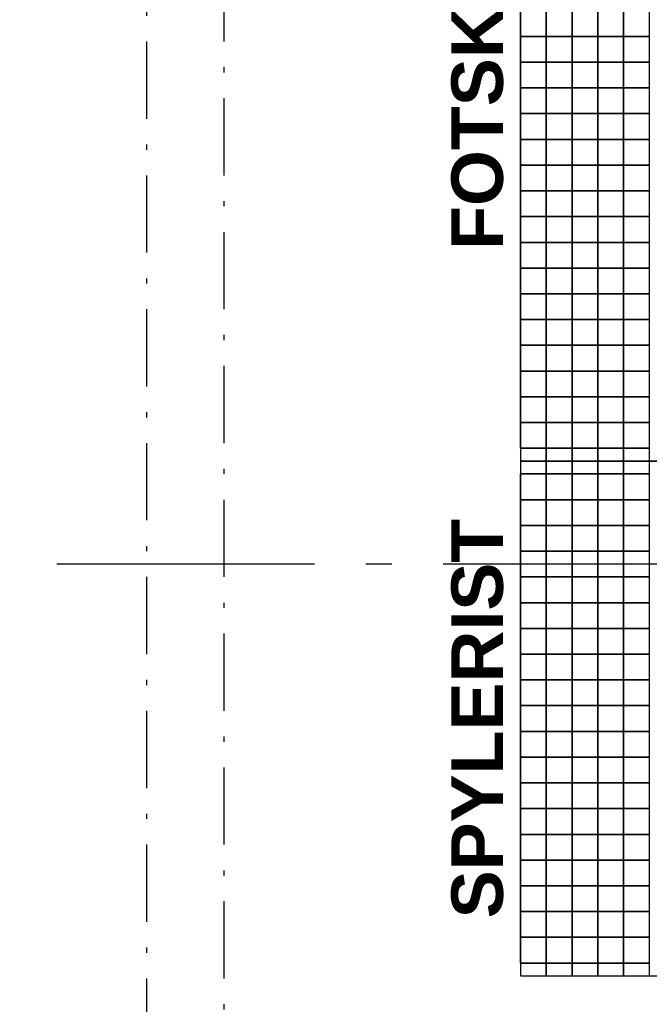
# Model space of a CAD drawing. Header units: millimetres. Extents: x 269 to 62306, y -15633 to 20300.
# Tile 5 of 90: x 12578 to 13800, y -3230 to -1318. Entities that reach past the tile are written whole.
import ezdxf
from ezdxf.enums import TextEntityAlignment as Align

# ---------------------------------------------------------------- set-up
doc = ezdxf.new("R2010")
doc.units = ezdxf.units.MM
doc.header["$LTSCALE"] = 0.5
doc.header["$MEASUREMENT"] = 0
for name, pattern in [('Akselinje', [1500, 1000, -200, 100, -200]), ('Over snittplan', [520, 300, -100, 20, -100]), ('PLINE', [0])]:
    doc.linetypes.add(name, pattern=pattern)
for name, color, linetype in [('265- Gesimser_ takrenner og nedløp(Nye konstruksjoner)', 7, 'Continuous'), ('712- Drenering (Nye konstruksjoner)', 7, 'Continuous'), ('712- Drenering tekst(Nye konstruksjoner)', 7, 'Continuous'), ('82-- Modullinjer(Nye konstruksjoner)', 7, 'Continuous')]:
    doc.layers.add(name, color=color, linetype=linetype)
doc.styles.add('GENERATED_STYLE_2', font='Arial Bold.ttf')

# ---------------------------------------------------------------- blocks, each defined once
blk = doc.blocks.new('*X186')
at = {"layer": '712- Drenering (Nye konstruksjoner)', "linetype": 'PLINE'}
for p, q in [((13550, -1350), (13550, -1300)), ((13600, -1300), (13600, -1350)), ((13600, -1350), (13600, -1300)), ((13650, -1300), (13650, -1350)), ((13650, -1350), (13650, -1300)), ((13700, -1300), (13700, -1350)), ((13700, -1350), (13700, -1300)), ((13750, -1300), (13750, -1350)), ((13750, -1350), (13750, -1300)), ((13800, -1300), (13800, -1350)), ((13550, -1350), (13600, -1350)), ((13600, -1350), (13550, -1350)), ((13550, -1400), (13550, -1350)), ((13600, -1350), (13650, -1350)), ((13600, -1350), (13600, -1400)), ((13650, -1350), (13600, -1350)), ((13600, -1400), (13600, -1350)), ((13650, -1350), (13700, -1350)), ((13650, -1350), (13650, -1400)), ((13700, -1350), (13650, -1350)), ((13650, -1400), (13650, -1350)), ((13700, -1350), (13750, -1350)), ((13700, -1350), (13700, -1400)), ((13750, -1350), (13700, -1350)), ((13700, -1400), (13700, -1350)), ((13750, -1350), (13800, -1350)), ((13750, -1350), (13750, -1400)), ((13800, -1350), (13750, -1350)), ((13750, -1400), (13750, -1350)), ((13800, -1350), (13800, -1400)), ((13550, -1400), (13600, -1400)), ((13600, -1400), (13550, -1400)), ((13550, -1450), (13550, -1400)), ((13600, -1400), (13650, -1400)), ((13600, -1400), (13600, -1450)), ((13650, -1400), (13600, -1400)), ((13600, -1450), (13600, -1400)), ((13650, -1400), (13700, -1400)), ((13650, -1400), (13650, -1450)), ((13700, -1400), (13650, -1400)), ((13650, -1450), (13650, -1400)), ((13700, -1400), (13750, -1400)), ((13700, -1400), (13700, -1450)), ((13750, -1400), (13700, -1400)), ((13700, -1450), (13700, -1400)), ((13750, -1400), (13800, -1400)), ((13750, -1400), (13750, -1450)), ((13800, -1400), (13750, -1400)), ((13750, -1450), (13750, -1400)), ((13800, -1400), (13800, -1450)), ((13550, -1450), (13600, -1450)), ((13600, -1450), (13550, -1450)), ((13550, -1500), (13550, -1450)), ((13600, -1450), (13650, -1450)), ((13600, -1450), (13600, -1500)), ((13650, -1450), (13600, -1450)), ((13600, -1500), (13600, -1450)), ((13650, -1450), (13700, -1450)), ((13650, -1450), (13650, -1500)), ((13700, -1450), (13650, -1450)), ((13650, -1500), (13650, -1450)), ((13700, -1450), (13750, -1450)), ((13700, -1450), (13700, -1500)), ((13750, -1450), (13700, -1450)), ((13700, -1500), (13700, -1450)), ((13750, -1450), (13800, -1450)), ((13750, -1450), (13750, -1500)), ((13800, -1450), (13750, -1450)), ((13750, -1500), (13750, -1450)), ((13800, -1450), (13800, -1500)), ((13550, -1500), (13600, -1500)), ((13600, -1500), (13550, -1500)), ((13550, -1550), (13550, -1500)), ((13600, -1500), (13650, -1500)), ((13600, -1500), (13600, -1550)), ((13650, -1500), (13600, -1500)), ((13600, -1550), (13600, -1500)), ((13650, -1500), (13700, -1500)), ((13650, -1500), (13650, -1550)), ((13700, -1500), (13650, -1500)), ((13650, -1550), (13650, -1500)), ((13700, -1500), (13750, -1500)), ((13700, -1500), (13700, -1550)), ((13750, -1500), (13700, -1500)), ((13700, -1550), (13700, -1500)), ((13750, -1500), (13800, -1500)), ((13750, -1500), (13750, -1550)), ((13800, -1500), (13750, -1500)), ((13750, -1550), (13750, -1500)), ((13800, -1500), (13800, -1550)), ((13550, -1550), (13600, -1550)), ((13600, -1550), (13550, -1550)), ((13550, -1600), (13550, -1550)), ((13600, -1550), (13650, -1550)), ((13600, -1550), (13600, -1600)), ((13650, -1550), (13600, -1550)), ((13600, -1600), (13600, -1550)), ((13650, -1550), (13700, -1550)), ((13650, -1550), (13650, -1600)), ((13700, -1550), (13650, -1550)), ((13650, -1600), (13650, -1550)), ((13700, -1550), (13750, -1550)), ((13700, -1550), (13700, -1600)), ((13750, -1550), (13700, -1550)), ((13700, -1600), (13700, -1550)), ((13750, -1550), (13800, -1550)), ((13750, -1550), (13750, -1600)), ((13800, -1550), (13750, -1550)), ((13750, -1600), (13750, -1550)), ((13800, -1550), (13800, -1600)), ((13550, -1600), (13600, -1600)), ((13600, -1600), (13550, -1600)), ((13550, -1650), (13550, -1600)), ((13600, -1600), (13650, -1600)), ((13600, -1600), (13600, -1650)), ((13650, -1600), (13600, -1600)), ((13600, -1650), (13600, -1600)), ((13650, -1600), (13700, -1600)), ((13650, -1600), (13650, -1650)), ((13700, -1600), (13650, -1600)), ((13650, -1650), (13650, -1600)), ((13700, -1600), (13750, -1600)), ((13700, -1600), (13700, -1650)), ((13750, -1600), (13700, -1600)), ((13700, -1650), (13700, -1600)), ((13750, -1600), (13800, -1600)), ((13750, -1600), (13750, -1650)), ((13800, -1600), (13750, -1600)), ((13750, -1650), (13750, -1600)), ((13800, -1600), (13800, -1650)), ((13550, -1650), (13600, -1650)), ((13600, -1650), (13550, -1650)), ((13550, -1700), (13550, -1650)), ((13600, -1650), (13650, -1650)), ((13600, -1650), (13600, -1700)), ((13650, -1650), (13600, -1650)), ((13600, -1700), (13600, -1650)), ((13650, -1650), (13700, -1650)), ((13650, -1650), (13650, -1700)), ((13700, -1650), (13650, -1650)), ((13650, -1700), (13650, -1650)), ((13700, -1650), (13750, -1650)), ((13700, -1650), (13700, -1700)), ((13750, -1650), (13700, -1650)), ((13700, -1700), (13700, -1650)), ((13750, -1650), (13800, -1650)), ((13750, -1650), (13750, -1700)), ((13800, -1650), (13750, -1650)), ((13750, -1700), (13750, -1650)), ((13800, -1650), (13800, -1700)), ((13550, -1700), (13600, -1700)), ((13600, -1700), (13550, -1700)), ((13550, -1750), (13550, -1700)), ((13600, -1700), (13650, -1700)), ((13600, -1700), (13600, -1750)), ((13650, -1700), (13600, -1700)), ((13600, -1750), (13600, -1700)), ((13650, -1700), (13700, -1700)), ((13650, -1700), (13650, -1750)), ((13700, -1700), (13650, -1700)), ((13650, -1750), (13650, -1700)), ((13700, -1700), (13750, -1700)), ((13700, -1700), (13700, -1750)), ((13750, -1700), (13700, -1700)), ((13700, -1750), (13700, -1700)), ((13750, -1700), (13800, -1700)), ((13750, -1700), (13750, -1750)), ((13800, -1700), (13750, -1700)), ((13750, -1750), (13750, -1700)), ((13800, -1700), (13800, -1750)), ((13550, -1750), (13600, -1750)), ((13600, -1750), (13550, -1750)), ((13550, -1800), (13550, -1750)), ((13600, -1750), (13650, -1750)), ((13600, -1750), (13600, -1800)), ((13650, -1750), (13600, -1750)), ((13600, -1800), (13600, -1750)), ((13650, -1750), (13700, -1750)), ((13650, -1750), (13650, -1800)), ((13700, -1750), (13650, -1750)), ((13650, -1800), (13650, -1750)), ((13700, -1750), (13750, -1750)), ((13700, -1750), (13700, -1800)), ((13750, -1750), (13700, -1750)), ((13700, -1800), (13700, -1750)), ((13750, -1750), (13800, -1750)), ((13750, -1750), (13750, -1800)), ((13800, -1750), (13750, -1750)), ((13750, -1800), (13750, -1750)), ((13800, -1750), (13800, -1800)), ((13550, -1800), (13600, -1800)), ((13600, -1800), (13550, -1800)), ((13550, -1850), (13550, -1800)), ((13600, -1800), (13650, -1800)), ((13600, -1800), (13600, -1850)), ((13650, -1800), (13600, -1800)), ((13600, -1850), (13600, -1800)), ((13650, -1800), (13700, -1800)), ((13650, -1800), (13650, -1850)), ((13700, -1800), (13650, -1800)), ((13650, -1850), (13650, -1800)), ((13700, -1800), (13750, -1800)), ((13700, -1800), (13700, -1850)), ((13750, -1800), (13700, -1800)), ((13700, -1850), (13700, -1800)), ((13750, -1800), (13800, -1800)), ((13750, -1800), (13750, -1850)), ((13800, -1800), (13750, -1800)), ((13750, -1850), (13750, -1800)), ((13800, -1800), (13800, -1850)), ((13550, -1850), (13600, -1850)), ((13600, -1850), (13550, -1850)), ((13550, -1900), (13550, -1850)), ((13600, -1850), (13650, -1850)), ((13600, -1850), (13600, -1900)), ((13650, -1850), (13600, -1850)), ((13600, -1900), (13600, -1850)), ((13650, -1850), (13700, -1850)), ((13650, -1850), (13650, -1900)), ((13700, -1850), (13650, -1850)), ((13650, -1900), (13650, -1850)), ((13700, -1850), (13750, -1850)), ((13700, -1850), (13700, -1900)), ((13750, -1850), (13700, -1850)), ((13700, -1900), (13700, -1850)), ((13750, -1850), (13800, -1850)), ((13750, -1850), (13750, -1900)), ((13800, -1850), (13750, -1850)), ((13750, -1900), (13750, -1850)), ((13800, -1850), (13800, -1900)), ((13550, -1900), (13600, -1900)), ((13600, -1900), (13550, -1900)), ((13550, -1950), (13550, -1900)), ((13600, -1900), (13650, -1900)), ((13600, -1900), (13600, -1950)), ((13650, -1900), (13600, -1900)), ((13600, -1950), (13600, -1900)), ((13650, -1900), (13700, -1900)), ((13650, -1900), (13650, -1950)), ((13700, -1900), (13650, -1900)), ((13650, -1950), (13650, -1900)), ((13700, -1900), (13750, -1900)), ((13700, -1900), (13700, -1950)), ((13750, -1900), (13700, -1900)), ((13700, -1950), (13700, -1900)), ((13750, -1900), (13800, -1900)), ((13750, -1900), (13750, -1950)), ((13800, -1900), (13750, -1900)), ((13750, -1950), (13750, -1900)), ((13800, -1900), (13800, -1950)), ((13550, -1950), (13600, -1950)), ((13600, -1950), (13550, -1950)), ((13550, -2000), (13550, -1950)), ((13600, -1950), (13650, -1950)), ((13600, -1950), (13600, -2000)), ((13650, -1950), (13600, -1950)), ((13600, -2000), (13600, -1950)), ((13650, -1950), (13700, -1950)), ((13650, -1950), (13650, -2000)), ((13700, -1950), (13650, -1950)), ((13650, -2000), (13650, -1950)), ((13700, -1950), (13750, -1950)), ((13700, -1950), (13700, -2000)), ((13750, -1950), (13700, -1950)), ((13700, -2000), (13700, -1950)), ((13750, -1950), (13800, -1950)), ((13750, -1950), (13750, -2000)), ((13800, -1950), (13750, -1950)), ((13750, -2000), (13750, -1950)), ((13800, -1950), (13800, -2000)), ((13550, -2000), (13600, -2000)), ((13600, -2000), (13550, -2000)), ((13550, -2050), (13550, -2000)), ((13600, -2000), (13650, -2000)), ((13600, -2000), (13600, -2050)), ((13650, -2000), (13600, -2000)), ((13600, -2050), (13600, -2000)), ((13650, -2000), (13700, -2000)), ((13650, -2000), (13650, -2050)), ((13700, -2000), (13650, -2000)), ((13650, -2050), (13650, -2000)), ((13700, -2000), (13750, -2000)), ((13700, -2000), (13700, -2050)), ((13750, -2000), (13700, -2000)), ((13700, -2050), (13700, -2000)), ((13750, -2000), (13800, -2000)), ((13750, -2000), (13750, -2050)), ((13800, -2000), (13750, -2000)), ((13750, -2050), (13750, -2000)), ((13800, -2000), (13800, -2050)), ((13550, -2050), (13600, -2050)), ((13600, -2050), (13550, -2050)), ((13550, -2100), (13550, -2050)), ((13600, -2050), (13650, -2050)), ((13600, -2050), (13600, -2100)), ((13650, -2050), (13600, -2050)), ((13600, -2100), (13600, -2050)), ((13650, -2050), (13700, -2050)), ((13650, -2050), (13650, -2100)), ((13700, -2050), (13650, -2050)), ((13650, -2100), (13650, -2050)), ((13700, -2050), (13750, -2050)), ((13700, -2050), (13700, -2100)), ((13750, -2050), (13700, -2050)), ((13700, -2100), (13700, -2050)), ((13750, -2050), (13800, -2050)), ((13750, -2050), (13750, -2100)), ((13800, -2050), (13750, -2050)), ((13750, -2100), (13750, -2050)), ((13800, -2050), (13800, -2100)), ((13550, -2100), (13600, -2100)), ((13600, -2100), (13550, -2100)), ((13550, -2150), (13550, -2100)), ((13600, -2100), (13650, -2100)), ((13600, -2100), (13600, -2150)), ((13650, -2100), (13600, -2100)), ((13600, -2150), (13600, -2100)), ((13650, -2100), (13700, -2100)), ((13650, -2100), (13650, -2150)), ((13700, -2100), (13650, -2100)), ((13650, -2150), (13650, -2100)), ((13700, -2100), (13750, -2100)), ((13700, -2100), (13700, -2150)), ((13750, -2100), (13700, -2100)), ((13700, -2150), (13700, -2100)), ((13750, -2100), (13800, -2100)), ((13750, -2100), (13750, -2150)), ((13800, -2100), (13750, -2100)), ((13750, -2150), (13750, -2100)), ((13800, -2100), (13800, -2150)), ((13550, -2150), (13600, -2150)), ((13600, -2150), (13550, -2150)), ((13600, -2150), (13650, -2150)), ((13600, -2150), (13600, -2175)), ((13650, -2150), (13600, -2150)), ((13600, -2175), (13600, -2150)), ((13650, -2150), (13700, -2150)), ((13650, -2150), (13650, -2175)), ((13700, -2150), (13650, -2150)), ((13650, -2175), (13650, -2150)), ((13700, -2150), (13750, -2150)), ((13700, -2150), (13700, -2175)), ((13750, -2150), (13700, -2150)), ((13700, -2175), (13700, -2150)), ((13750, -2150), (13800, -2150)), ((13750, -2150), (13750, -2175)), ((13800, -2150), (13750, -2150)), ((13750, -2175), (13750, -2150)), ((13800, -2150), (13800, -2175))]:
    blk.add_line(p, q, dxfattribs=at)
blk = doc.blocks.new('*X187')
at = {"layer": '712- Drenering (Nye konstruksjoner)', "linetype": 'PLINE'}
for p, q in [((13600, -2175), (13600, -2200)), ((13600, -2200), (13600, -2175)), ((13650, -2175), (13650, -2200)), ((13650, -2200), (13650, -2175)), ((13700, -2175), (13700, -2200)), ((13700, -2200), (13700, -2175)), ((13750, -2175), (13750, -2200)), ((13750, -2200), (13750, -2175)), ((13800, -2175), (13800, -2200)), ((13550, -2200), (13600, -2200)), ((13600, -2200), (13550, -2200)), ((13550, -2250), (13550, -2200)), ((13600, -2200), (13650, -2200)), ((13600, -2200), (13600, -2250)), ((13650, -2200), (13600, -2200)), ((13600, -2250), (13600, -2200)), ((13650, -2200), (13700, -2200)), ((13650, -2200), (13650, -2250)), ((13700, -2200), (13650, -2200)), ((13650, -2250), (13650, -2200)), ((13700, -2200), (13750, -2200)), ((13700, -2200), (13700, -2250)), ((13750, -2200), (13700, -2200)), ((13700, -2250), (13700, -2200)), ((13750, -2200), (13800, -2200)), ((13750, -2200), (13750, -2250)), ((13800, -2200), (13750, -2200)), ((13750, -2250), (13750, -2200)), ((13800, -2200), (13800, -2250)), ((13550, -2250), (13600, -2250)), ((13600, -2250), (13550, -2250)), ((13550, -2300), (13550, -2250)), ((13600, -2250), (13650, -2250)), ((13600, -2250), (13600, -2300)), ((13650, -2250), (13600, -2250)), ((13600, -2300), (13600, -2250)), ((13650, -2250), (13700, -2250)), ((13650, -2250), (13650, -2300)), ((13700, -2250), (13650, -2250)), ((13650, -2300), (13650, -2250)), ((13700, -2250), (13750, -2250)), ((13700, -2250), (13700, -2300)), ((13750, -2250), (13700, -2250)), ((13700, -2300), (13700, -2250)), ((13750, -2250), (13800, -2250)), ((13750, -2250), (13750, -2300)), ((13800, -2250), (13750, -2250)), ((13750, -2300), (13750, -2250)), ((13800, -2250), (13800, -2300)), ((13550, -2300), (13600, -2300)), ((13600, -2300), (13550, -2300)), ((13550, -2350), (13550, -2300)), ((13600, -2300), (13650, -2300)), ((13600, -2300), (13600, -2350)), ((13650, -2300), (13600, -2300)), ((13600, -2350), (13600, -2300)), ((13650, -2300), (13700, -2300)), ((13650, -2300), (13650, -2350)), ((13700, -2300), (13650, -2300)), ((13650, -2350), (13650, -2300)), ((13700, -2300), (13750, -2300)), ((13700, -2300), (13700, -2350)), ((13750, -2300), (13700, -2300)), ((13700, -2350), (13700, -2300)), ((13750, -2300), (13800, -2300)), ((13750, -2300), (13750, -2350)), ((13800, -2300), (13750, -2300)), ((13750, -2350), (13750, -2300)), ((13800, -2300), (13800, -2350)), ((13550, -2350), (13600, -2350)), ((13600, -2350), (13550, -2350)), ((13550, -2400), (13550, -2350)), ((13600, -2350), (13650, -2350)), ((13600, -2350), (13600, -2400)), ((13650, -2350), (13600, -2350)), ((13600, -2400), (13600, -2350)), ((13650, -2350), (13700, -2350)), ((13650, -2350), (13650, -2400)), ((13700, -2350), (13650, -2350)), ((13650, -2400), (13650, -2350)), ((13700, -2350), (13750, -2350)), ((13700, -2350), (13700, -2400)), ((13750, -2350), (13700, -2350)), ((13700, -2400), (13700, -2350)), ((13750, -2350), (13800, -2350)), ((13750, -2350), (13750, -2400)), ((13800, -2350), (13750, -2350)), ((13750, -2400), (13750, -2350)), ((13800, -2350), (13800, -2400)), ((13550, -2400), (13600, -2400)), ((13600, -2400), (13550, -2400)), ((13550, -2450), (13550, -2400)), ((13600, -2400), (13650, -2400)), ((13600, -2400), (13600, -2450)), ((13650, -2400), (13600, -2400)), ((13600, -2450), (13600, -2400)), ((13650, -2400), (13700, -2400)), ((13650, -2400), (13650, -2450)), ((13700, -2400), (13650, -2400)), ((13650, -2450), (13650, -2400)), ((13700, -2400), (13750, -2400)), ((13700, -2400), (13700, -2450)), ((13750, -2400), (13700, -2400)), ((13700, -2450), (13700, -2400)), ((13750, -2400), (13800, -2400)), ((13750, -2400), (13750, -2450)), ((13800, -2400), (13750, -2400)), ((13750, -2450), (13750, -2400)), ((13800, -2400), (13800, -2450)), ((13550, -2450), (13600, -2450)), ((13600, -2450), (13550, -2450)), ((13550, -2500), (13550, -2450)), ((13600, -2450), (13650, -2450)), ((13600, -2450), (13600, -2500)), ((13650, -2450), (13600, -2450)), ((13600, -2500), (13600, -2450)), ((13650, -2450), (13700, -2450)), ((13650, -2450), (13650, -2500)), ((13700, -2450), (13650, -2450)), ((13650, -2500), (13650, -2450)), ((13700, -2450), (13750, -2450)), ((13700, -2450), (13700, -2500)), ((13750, -2450), (13700, -2450)), ((13700, -2500), (13700, -2450)), ((13750, -2450), (13800, -2450)), ((13750, -2450), (13750, -2500)), ((13800, -2450), (13750, -2450)), ((13750, -2500), (13750, -2450)), ((13800, -2450), (13800, -2500)), ((13550, -2500), (13600, -2500)), ((13600, -2500), (13550, -2500)), ((13550, -2550), (13550, -2500)), ((13600, -2500), (13650, -2500)), ((13600, -2500), (13600, -2550)), ((13650, -2500), (13600, -2500)), ((13600, -2550), (13600, -2500)), ((13650, -2500), (13700, -2500)), ((13650, -2500), (13650, -2550)), ((13700, -2500), (13650, -2500)), ((13650, -2550), (13650, -2500)), ((13700, -2500), (13750, -2500)), ((13700, -2500), (13700, -2550)), ((13750, -2500), (13700, -2500)), ((13700, -2550), (13700, -2500)), ((13750, -2500), (13800, -2500)), ((13750, -2500), (13750, -2550)), ((13800, -2500), (13750, -2500)), ((13750, -2550), (13750, -2500)), ((13800, -2500), (13800, -2550)), ((13550, -2550), (13600, -2550)), ((13600, -2550), (13550, -2550)), ((13550, -2600), (13550, -2550)), ((13600, -2550), (13650, -2550)), ((13600, -2550), (13600, -2600)), ((13650, -2550), (13600, -2550)), ((13600, -2600), (13600, -2550)), ((13650, -2550), (13700, -2550)), ((13650, -2550), (13650, -2600)), ((13700, -2550), (13650, -2550)), ((13650, -2600), (13650, -2550)), ((13700, -2550), (13750, -2550)), ((13700, -2550), (13700, -2600)), ((13750, -2550), (13700, -2550)), ((13700, -2600), (13700, -2550)), ((13750, -2550), (13800, -2550)), ((13750, -2550), (13750, -2600)), ((13800, -2550), (13750, -2550)), ((13750, -2600), (13750, -2550)), ((13800, -2550), (13800, -2600)), ((13550, -2600), (13600, -2600)), ((13600, -2600), (13550, -2600)), ((13550, -2650), (13550, -2600)), ((13600, -2600), (13650, -2600)), ((13600, -2600), (13600, -2650)), ((13650, -2600), (13600, -2600)), ((13600, -2650), (13600, -2600)), ((13650, -2600), (13700, -2600)), ((13650, -2600), (13650, -2650)), ((13700, -2600), (13650, -2600)), ((13650, -2650), (13650, -2600)), ((13700, -2600), (13750, -2600)), ((13700, -2600), (13700, -2650)), ((13750, -2600), (13700, -2600)), ((13700, -2650), (13700, -2600)), ((13750, -2600), (13800, -2600)), ((13750, -2600), (13750, -2650)), ((13800, -2600), (13750, -2600)), ((13750, -2650), (13750, -2600)), ((13800, -2600), (13800, -2650)), ((13550, -2650), (13600, -2650)), ((13600, -2650), (13550, -2650)), ((13550, -2700), (13550, -2650)), ((13600, -2650), (13650, -2650)), ((13600, -2650), (13600, -2700)), ((13650, -2650), (13600, -2650)), ((13600, -2700), (13600, -2650)), ((13650, -2650), (13700, -2650)), ((13650, -2650), (13650, -2700)), ((13700, -2650), (13650, -2650)), ((13650, -2700), (13650, -2650)), ((13700, -2650), (13750, -2650)), ((13700, -2650), (13700, -2700)), ((13750, -2650), (13700, -2650)), ((13700, -2700), (13700, -2650)), ((13750, -2650), (13800, -2650)), ((13750, -2650), (13750, -2700)), ((13800, -2650), (13750, -2650)), ((13750, -2700), (13750, -2650)), ((13800, -2650), (13800, -2700)), ((13550, -2700), (13600, -2700)), ((13600, -2700), (13550, -2700)), ((13550, -2750), (13550, -2700)), ((13600, -2700), (13650, -2700)), ((13600, -2700), (13600, -2750)), ((13650, -2700), (13600, -2700)), ((13600, -2750), (13600, -2700)), ((13650, -2700), (13700, -2700)), ((13650, -2700), (13650, -2750)), ((13700, -2700), (13650, -2700)), ((13650, -2750), (13650, -2700)), ((13700, -2700), (13750, -2700)), ((13700, -2700), (13700, -2750)), ((13750, -2700), (13700, -2700)), ((13700, -2750), (13700, -2700)), ((13750, -2700), (13800, -2700)), ((13750, -2700), (13750, -2750)), ((13800, -2700), (13750, -2700)), ((13750, -2750), (13750, -2700)), ((13800, -2700), (13800, -2750)), ((13550, -2750), (13600, -2750)), ((13600, -2750), (13550, -2750)), ((13550, -2800), (13550, -2750)), ((13600, -2750), (13650, -2750)), ((13600, -2750), (13600, -2800)), ((13650, -2750), (13600, -2750)), ((13600, -2800), (13600, -2750)), ((13650, -2750), (13700, -2750)), ((13650, -2750), (13650, -2800)), ((13700, -2750), (13650, -2750)), ((13650, -2800), (13650, -2750)), ((13700, -2750), (13750, -2750)), ((13700, -2750), (13700, -2800)), ((13750, -2750), (13700, -2750)), ((13700, -2800), (13700, -2750)), ((13750, -2750), (13800, -2750)), ((13750, -2750), (13750, -2800)), ((13800, -2750), (13750, -2750)), ((13750, -2800), (13750, -2750)), ((13800, -2750), (13800, -2800)), ((13550, -2800), (13600, -2800)), ((13600, -2800), (13550, -2800)), ((13550, -2850), (13550, -2800)), ((13600, -2800), (13650, -2800)), ((13600, -2800), (13600, -2850)), ((13650, -2800), (13600, -2800)), ((13600, -2850), (13600, -2800)), ((13650, -2800), (13700, -2800)), ((13650, -2800), (13650, -2850)), ((13700, -2800), (13650, -2800)), ((13650, -2850), (13650, -2800)), ((13700, -2800), (13750, -2800)), ((13700, -2800), (13700, -2850)), ((13750, -2800), (13700, -2800)), ((13700, -2850), (13700, -2800)), ((13750, -2800), (13800, -2800)), ((13750, -2800), (13750, -2850)), ((13800, -2800), (13750, -2800)), ((13750, -2850), (13750, -2800)), ((13800, -2800), (13800, -2850)), ((13550, -2850), (13600, -2850)), ((13600, -2850), (13550, -2850)), ((13550, -2900), (13550, -2850)), ((13600, -2850), (13650, -2850)), ((13600, -2850), (13600, -2900)), ((13650, -2850), (13600, -2850)), ((13600, -2900), (13600, -2850)), ((13650, -2850), (13700, -2850)), ((13650, -2850), (13650, -2900)), ((13700, -2850), (13650, -2850)), ((13650, -2900), (13650, -2850)), ((13700, -2850), (13750, -2850)), ((13700, -2850), (13700, -2900)), ((13750, -2850), (13700, -2850)), ((13700, -2900), (13700, -2850)), ((13750, -2850), (13800, -2850)), ((13750, -2850), (13750, -2900)), ((13800, -2850), (13750, -2850)), ((13750, -2900), (13750, -2850)), ((13800, -2850), (13800, -2900)), ((13550, -2900), (13600, -2900)), ((13600, -2900), (13550, -2900)), ((13550, -2950), (13550, -2900)), ((13600, -2900), (13650, -2900)), ((13600, -2900), (13600, -2950)), ((13650, -2900), (13600, -2900)), ((13600, -2950), (13600, -2900)), ((13650, -2900), (13700, -2900)), ((13650, -2900), (13650, -2950)), ((13700, -2900), (13650, -2900)), ((13650, -2950), (13650, -2900)), ((13700, -2900), (13750, -2900)), ((13700, -2900), (13700, -2950)), ((13750, -2900), (13700, -2900)), ((13700, -2950), (13700, -2900)), ((13750, -2900), (13800, -2900)), ((13750, -2900), (13750, -2950)), ((13800, -2900), (13750, -2900)), ((13750, -2950), (13750, -2900)), ((13800, -2900), (13800, -2950)), ((13550, -2950), (13600, -2950)), ((13600, -2950), (13550, -2950)), ((13550, -3000), (13550, -2950)), ((13600, -2950), (13650, -2950)), ((13600, -2950), (13600, -3000)), ((13650, -2950), (13600, -2950)), ((13600, -3000), (13600, -2950)), ((13650, -2950), (13700, -2950)), ((13650, -2950), (13650, -3000)), ((13700, -2950), (13650, -2950)), ((13650, -3000), (13650, -2950)), ((13700, -2950), (13750, -2950)), ((13700, -2950), (13700, -3000)), ((13750, -2950), (13700, -2950)), ((13700, -3000), (13700, -2950)), ((13750, -2950), (13800, -2950)), ((13750, -2950), (13750, -3000)), ((13800, -2950), (13750, -2950)), ((13750, -3000), (13750, -2950)), ((13800, -2950), (13800, -3000)), ((13550, -3000), (13600, -3000)), ((13600, -3000), (13550, -3000)), ((13550, -3050), (13550, -3000)), ((13600, -3000), (13650, -3000)), ((13600, -3000), (13600, -3050)), ((13650, -3000), (13600, -3000)), ((13600, -3050), (13600, -3000)), ((13650, -3000), (13700, -3000)), ((13650, -3000), (13650, -3050)), ((13700, -3000), (13650, -3000)), ((13650, -3050), (13650, -3000)), ((13700, -3000), (13750, -3000)), ((13700, -3000), (13700, -3050)), ((13750, -3000), (13700, -3000)), ((13700, -3050), (13700, -3000)), ((13750, -3000), (13800, -3000)), ((13750, -3000), (13750, -3050)), ((13800, -3000), (13750, -3000)), ((13750, -3050), (13750, -3000)), ((13800, -3000), (13800, -3050)), ((13550, -3050), (13600, -3050)), ((13600, -3050), (13550, -3050)), ((13550, -3100), (13550, -3050)), ((13600, -3050), (13650, -3050)), ((13600, -3050), (13600, -3100)), ((13650, -3050), (13600, -3050)), ((13600, -3100), (13600, -3050)), ((13650, -3050), (13700, -3050)), ((13650, -3050), (13650, -3100)), ((13700, -3050), (13650, -3050)), ((13650, -3100), (13650, -3050)), ((13700, -3050), (13750, -3050)), ((13700, -3050), (13700, -3100)), ((13750, -3050), (13700, -3050)), ((13700, -3100), (13700, -3050)), ((13750, -3050), (13800, -3050)), ((13750, -3050), (13750, -3100)), ((13800, -3050), (13750, -3050)), ((13750, -3100), (13750, -3050)), ((13800, -3050), (13800, -3100)), ((13550, -3100), (13600, -3100)), ((13600, -3100), (13550, -3100)), ((13550, -3150), (13550, -3100)), ((13600, -3100), (13650, -3100)), ((13600, -3100), (13600, -3150)), ((13650, -3100), (13600, -3100)), ((13600, -3150), (13600, -3100)), ((13650, -3100), (13700, -3100)), ((13650, -3100), (13650, -3150)), ((13700, -3100), (13650, -3100)), ((13650, -3150), (13650, -3100)), ((13700, -3100), (13750, -3100)), ((13700, -3100), (13700, -3150)), ((13750, -3100), (13700, -3100)), ((13700, -3150), (13700, -3100)), ((13750, -3100), (13800, -3100)), ((13750, -3100), (13750, -3150)), ((13800, -3100), (13750, -3100)), ((13750, -3150), (13750, -3100)), ((13800, -3100), (13800, -3150)), ((13550, -3150), (13600, -3150)), ((13600, -3150), (13550, -3150)), ((13600, -3150), (13650, -3150)), ((13600, -3150), (13600, -3175)), ((13650, -3150), (13600, -3150)), ((13600, -3175), (13600, -3150)), ((13650, -3150), (13700, -3150)), ((13650, -3150), (13650, -3175)), ((13700, -3150), (13650, -3150)), ((13650, -3175), (13650, -3150)), ((13700, -3150), (13750, -3150)), ((13700, -3150), (13700, -3175)), ((13750, -3150), (13700, -3150)), ((13700, -3175), (13700, -3150)), ((13750, -3150), (13800, -3150)), ((13750, -3150), (13750, -3175)), ((13800, -3150), (13750, -3150)), ((13750, -3175), (13750, -3150)), ((13800, -3150), (13800, -3175))]:
    blk.add_line(p, q, dxfattribs=at)
blk = doc.blocks.new('Standard grid marker_5')
at = {"layer": '82-- Modullinjer(Nye konstruksjoner)', "linetype": 'Akselinje'}
blk.add_line((200, 0), (53500, 0), dxfattribs=at)
at = {"layer": '82-- Modullinjer(Nye konstruksjoner)', "style": 'GENERATED_STYLE_2'}
blk.add_attdef('AC_MarkerText_1', text='', height=250, rotation=180, dxfattribs=at).set_placement((54000, -239.3), align=Align.TOP_CENTER)

msp = doc.modelspace()

# ---------------------------------------------------------------- linework, layer by layer
at = {"layer": '265- Gesimser_ takrenner og nedløp(Nye konstruksjoner)', "linetype": 'Over snittplan'}
for p, q in [((12825, -3850), (12825, 0)), ((12975, -3700), (12975, 0))]:
    msp.add_line(p, q, dxfattribs=at)
at = {"layer": '712- Drenering (Nye konstruksjoner)', "linetype": 'PLINE', "flags": 128}
for points in [[(15050, -175), (13550, -175), (13550, -2175), (15050, -2175)], [(15050, -2175), (13550, -2175), (13550, -3175), (15050, -3175)]]:
    msp.add_lwpolyline(points, close=True, dxfattribs=at)

# ---------------------------------------------------------------- block references
at = {"layer": '712- Drenering (Nye konstruksjoner)', "linetype": 'PLINE'}
for name in ['*X186', '*X187']:
    msp.add_blockref(name, (0, 0), dxfattribs=at)
at = {"layer": '82-- Modullinjer(Nye konstruksjoner)', "linetype": 'PLINE', "zscale": 1000, "rotation": 180}
msp.add_blockref('Standard grid marker_5', (54600, -2375), dxfattribs=at)

# ---------------------------------------------------------------- texts
at = {"layer": '712- Drenering tekst(Nye konstruksjoner)', "linetype": 'Continuous', "char_height": 100, "attachment_point": 5, "rotation": 90, "style": 'GENERATED_STYLE_2'}
for s, insert in [('\\A1;{\\pqc;\\fArial|b1|i0|c0|p0;\\W1.000000;FOTSKRAPERIST}', (13466.6, -1175)), ('\\A1;{\\pqc;\\fArial|b1|i0|c0|p0;\\W1.000000;SPYLERIST}', (13466.6, -2675))]:
    msp.add_mtext(s, dxfattribs=dict(at, insert=insert))

doc.saveas('drawing.dxf')
